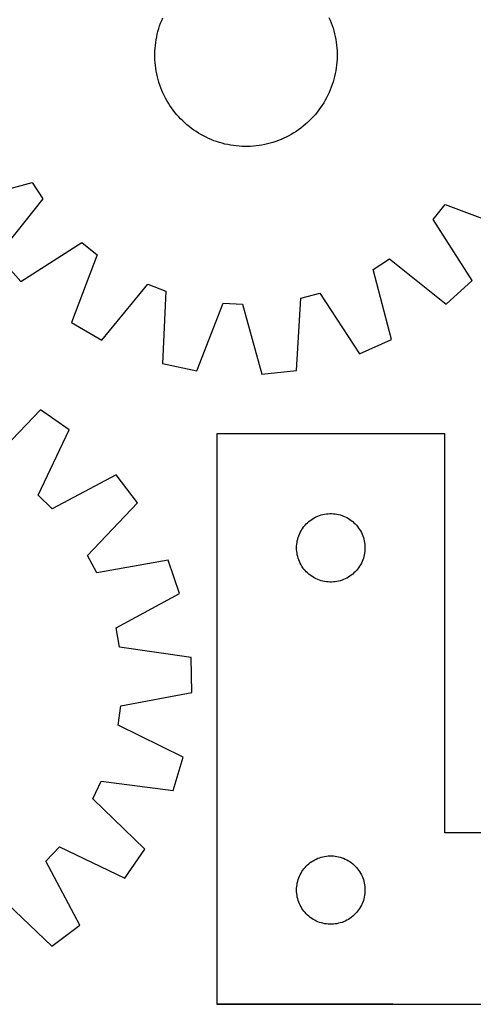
# Model space of a CAD drawing. Header units: millimetres. Extents: x 7 to 1493, y 7 to 2993.
# Tile 8 of 12: x 744 to 943, y 2113 to 2545. Entities that reach past the tile are written whole.
import ezdxf

# ---------------------------------------------------------------- set-up
doc = ezdxf.new("R2010")
doc.units = ezdxf.units.MM
doc.layers.add('COMMON', color=5, linetype='CONTINUOUS', true_color=0x0000ff)
doc.layers.add('CUT', color=7, linetype='CONTINUOUS', true_color=0x000000)

msp = doc.modelspace()

# ---------------------------------------------------------------- linework, layer by layer
at = {"layer": 'COMMON'}
msp.add_line((908.049576, 2112.923826), (830.804269, 2112.923826), dxfattribs=at)
at = {"layer": 'CUT'}
for p, q in [((805.710317, 2541.826886), (806.133128, 2543.010202)), ((806.133128, 2543.010202), (806.592899, 2544.179654)), ((806.592899, 2544.179654), (807.089177, 2545.334087)), ((880.001229, 2545.509289), (880.503049, 2544.357254)), ((880.503049, 2544.357254), (880.968435, 2543.190026)), ((880.968435, 2543.190026), (881.396928, 2542.008755)), ((804.396466, 2536.97851), (804.667634, 2538.205488)), ((804.667634, 2538.205488), (804.977208, 2539.423343)), ((804.977208, 2539.423343), (805.324884, 2540.630873)), ((805.324884, 2540.630873), (805.710317, 2541.826886)), ((881.396928, 2542.008755), (881.788104, 2540.814608)), ((881.788104, 2540.814608), (882.141579, 2539.608763)), ((882.141579, 2539.608763), (882.457003, 2538.39241)), ((882.457003, 2538.39241), (882.734064, 2537.166749)), ((803.815886, 2533.254985), (803.970381, 2534.502037)), ((803.970381, 2534.502037), (804.163972, 2535.74362)), ((804.163972, 2535.74362), (804.396466, 2536.97851)), ((882.734064, 2537.166749), (882.97249, 2535.932991)), ((882.97249, 2535.932991), (883.172045, 2534.692352)), ((883.172045, 2534.692352), (883.332532, 2533.446057)), ((803.588297, 2529.493347), (803.624749, 2530.749404)), ((803.591316, 2528.236766), (803.588297, 2529.493347)), ((803.624749, 2530.749404), (803.700637, 2532.003696)), ((803.700637, 2532.003696), (803.815886, 2533.254985)), ((883.332532, 2533.446057), (883.453793, 2532.195336)), ((883.453793, 2532.195336), (883.535708, 2530.941424)), ((883.535708, 2530.941424), (883.578196, 2529.685557)), ((883.578196, 2529.685557), (883.581216, 2528.428975)), ((803.633804, 2526.980899), (803.591316, 2528.236766)), ((803.715719, 2525.726986), (803.633804, 2526.980899)), ((803.83698, 2524.476265), (803.715719, 2525.726986)), ((883.468876, 2525.918627), (883.353627, 2524.667337)), ((883.544764, 2527.172918), (883.468876, 2525.918627)), ((883.581216, 2528.428975), (883.544764, 2527.172918)), ((803.997467, 2523.229971), (803.83698, 2524.476265)), ((804.197022, 2521.989332), (803.997467, 2523.229971)), ((804.435448, 2520.755573), (804.197022, 2521.989332)), ((804.71251, 2519.529913), (804.435448, 2520.755573)), ((882.773047, 2520.943812), (882.501879, 2519.716834)), ((883.005541, 2522.178702), (882.773047, 2520.943812)), ((883.199131, 2523.420286), (883.005541, 2522.178702)), ((883.353627, 2524.667337), (883.199131, 2523.420286)), ((805.027933, 2518.31356), (804.71251, 2519.529913)), ((805.381408, 2517.107715), (805.027933, 2518.31356)), ((805.772585, 2515.913567), (805.381408, 2517.107715)), ((881.844629, 2517.29145), (881.459195, 2516.095436)), ((882.192304, 2518.49898), (881.844629, 2517.29145)), ((882.501879, 2519.716834), (882.192304, 2518.49898)), ((806.201078, 2514.732297), (805.772585, 2515.913567)), ((806.666464, 2513.565068), (806.201078, 2514.732297)), ((807.168284, 2512.413033), (806.666464, 2513.565068)), ((807.706042, 2511.27733), (807.168284, 2512.413033)), ((880.080335, 2512.588235), (879.548041, 2511.44996)), ((880.576613, 2513.742668), (880.080335, 2512.588235)), ((881.036384, 2514.91212), (880.576613, 2513.742668)), ((881.459195, 2516.095436), (881.036384, 2514.91212)), ((808.279209, 2510.159078), (807.706042, 2511.27733)), ((808.887218, 2509.059382), (808.279209, 2510.159078)), ((809.529469, 2507.979326), (808.887218, 2509.059382)), ((810.205329, 2506.919977), (809.529469, 2507.979326)), ((877.740485, 2508.143232), (877.069724, 2507.080647)), ((878.377538, 2509.226362), (877.740485, 2508.143232)), ((878.980255, 2510.328967), (878.377538, 2509.226362)), ((879.548041, 2511.44996), (878.980255, 2510.328967)), ((810.91413, 2505.88238), (810.205329, 2506.919977)), ((811.655173, 2504.867559), (810.91413, 2505.88238)), ((812.427726, 2503.876515), (811.655173, 2504.867559)), ((813.231028, 2502.910227), (812.427726, 2503.876515)), ((874.861979, 2504.026539), (874.06333, 2503.056402)), ((875.629761, 2505.021284), (874.861979, 2504.026539)), ((876.365918, 2506.039655), (875.629761, 2505.021284)), ((877.069724, 2507.080647), (876.365918, 2506.039655)), ((814.064286, 2501.969648), (813.231028, 2502.910227)), ((814.926676, 2501.055706), (814.064286, 2501.969648)), ((815.817349, 2500.169303), (814.926676, 2501.055706)), ((816.735424, 2499.311315), (815.817349, 2500.169303)), ((817.679997, 2498.482588), (816.735424, 2499.311315)), ((870.57627, 2499.44069), (869.635691, 2498.607433)), ((871.490212, 2500.303081), (870.57627, 2499.44069)), ((872.376614, 2501.193753), (871.490212, 2500.303081)), ((873.234602, 2502.111829), (872.376614, 2501.193753)), ((874.06333, 2503.056402), (873.234602, 2502.111829)), ((818.650135, 2497.683939), (817.679997, 2498.482588)), ((819.64488, 2496.916157), (818.650135, 2497.683939)), ((820.66325, 2496.179999), (819.64488, 2496.916157)), ((821.704242, 2495.476193), (820.66325, 2496.179999)), ((822.766827, 2494.805432), (821.704242, 2495.476193)), ((823.849957, 2494.168379), (822.766827, 2494.805432)), ((864.566591, 2494.905874), (863.486536, 2494.263623)), ((865.625941, 2495.581733), (864.566591, 2494.905874)), ((866.663538, 2496.290534), (865.625941, 2495.581733)), ((867.678359, 2497.031578), (866.663538, 2496.290534)), ((868.669403, 2497.804131), (867.678359, 2497.031578)), ((869.635691, 2498.607433), (868.669403, 2497.804131)), ((824.952562, 2493.565662), (823.849957, 2494.168379)), ((826.073556, 2492.997876), (824.952562, 2493.565662)), ((827.21183, 2492.465582), (826.073556, 2492.997876)), ((828.366263, 2491.969304), (827.21183, 2492.465582)), ((829.535715, 2491.509533), (828.366263, 2491.969304)), ((830.719031, 2491.086722), (829.535715, 2491.509533)), ((831.915045, 2490.701289), (830.719031, 2491.086722)), ((833.122575, 2490.353613), (831.915045, 2490.701289)), ((855.438203, 2490.757813), (854.232358, 2490.404338)), ((856.63235, 2491.14899), (855.438203, 2490.757813)), ((857.813621, 2491.577483), (856.63235, 2491.14899)), ((858.980849, 2492.042869), (857.813621, 2491.577483)), ((860.132884, 2492.544689), (858.980849, 2492.042869)), ((861.268588, 2493.082447), (860.132884, 2492.544689)), ((862.386839, 2493.655614), (861.268588, 2493.082447)), ((863.486536, 2494.263623), (862.386839, 2493.655614)), ((834.34043, 2490.044039), (833.122575, 2490.353613)), ((835.567407, 2489.772871), (834.34043, 2490.044039)), ((836.802297, 2489.540377), (835.567407, 2489.772871)), ((838.043881, 2489.346786), (836.802297, 2489.540377)), ((839.290933, 2489.19229), (838.043881, 2489.346786)), ((840.542222, 2489.077042), (839.290933, 2489.19229)), ((841.796514, 2489.001154), (840.542222, 2489.077042)), ((843.05257, 2488.964702), (841.796514, 2489.001154)), ((844.309152, 2488.967721), (843.05257, 2488.964702)), ((845.565019, 2489.010209), (844.309152, 2488.967721)), ((846.818931, 2489.092124), (845.565019, 2489.010209)), ((848.069652, 2489.213385), (846.818931, 2489.092124)), ((849.315947, 2489.373872), (848.069652, 2489.213385)), ((850.556586, 2489.573427), (849.315947, 2489.373872)), ((851.790344, 2489.811853), (850.556586, 2489.573427)), ((853.016005, 2490.088915), (851.790344, 2489.811853)), ((854.232358, 2490.404338), (853.016005, 2490.088915)), ((718.996929, 2465.102933), (749.72557, 2473.148142)), ((749.72557, 2473.148142), (754.393945, 2465.956088)), ((754.393945, 2465.956088), (734.535151, 2441.164899)), ((925.670176, 2456.942942), (931.067618, 2463.605298)), ((931.067618, 2463.605298), (960.782145, 2452.379361)), ((942.817296, 2430.204374), (925.670176, 2456.942942)), ((744.827969, 2429.728621), (771.566537, 2446.875742)), ((771.566537, 2446.875742), (778.228893, 2441.478299)), ((734.535151, 2441.164899), (744.827969, 2429.728621)), ((778.228893, 2441.478299), (767.002956, 2411.763773)), ((899.397776, 2435.101975), (906.58983, 2439.77035)), ((906.58983, 2439.77035), (931.381018, 2419.911556)), ((907.442984, 2404.373334), (899.397776, 2435.101975)), ((931.381018, 2419.911556), (942.817296, 2430.204374)), ((780.326011, 2404.067882), (800.457149, 2428.638435)), ((800.457149, 2428.638435), (808.461327, 2425.563943)), ((808.461327, 2425.563943), (806.967121, 2393.834743)), ((865.817784, 2390.737818), (867.662008, 2422.448599)), ((867.662008, 2422.448599), (875.944665, 2424.666021)), ((875.944665, 2424.666021), (893.385782, 2398.118287)), ((822.016261, 2390.632567), (833.569392, 2420.221415)), ((833.569392, 2420.221415), (842.131888, 2419.770827)), ((842.131888, 2419.770827), (850.515675, 2389.132829)), ((767.002956, 2411.763773), (780.326011, 2404.067882)), ((893.385782, 2398.118287), (907.442984, 2404.373334)), ((806.967121, 2393.834743), (822.016261, 2390.632567)), ((850.515675, 2389.132829), (865.817784, 2390.737818)), ((753.353159, 2373.511195), (731.256185, 2350.692376)), ((765.993046, 2364.738292), (753.353159, 2373.511195)), ((752.344638, 2336.055619), (765.993046, 2364.738292)), ((930.804269, 2363.023826), (830.804269, 2363.023826)), ((830.804269, 2363.023826), (830.804269, 2113.023826)), ((930.804269, 2188.023826), (930.804269, 2363.023826)), ((786.603947, 2344.998572), (758.537073, 2330.124926)), ((795.914218, 2332.749106), (786.603947, 2344.998572)), ((758.537073, 2330.124926), (752.344638, 2336.055619)), ((774.070377, 2309.687853), (795.914218, 2332.749106)), ((873.754618, 2326.264008), (874.445554, 2326.60936)), ((874.445554, 2326.60936), (875.153351, 2326.918686)), ((875.153351, 2326.918686), (875.876134, 2327.191165)), ((875.876134, 2327.191165), (876.611985, 2327.426074)), ((876.611985, 2327.426074), (877.358953, 2327.622792)), ((877.358953, 2327.622792), (878.115058, 2327.780796)), ((878.115058, 2327.780796), (878.878294, 2327.899666)), ((878.878294, 2327.899666), (879.646638, 2327.979089)), ((879.646638, 2327.979089), (880.418051, 2328.018853)), ((880.418051, 2328.018853), (881.190488, 2328.018853)), ((881.190488, 2328.018853), (881.961901, 2327.979089)), ((881.961901, 2327.979089), (882.730245, 2327.899666)), ((882.730245, 2327.899666), (883.493481, 2327.780796)), ((883.493481, 2327.780796), (884.249586, 2327.622792)), ((884.249586, 2327.622792), (884.996554, 2327.426074)), ((884.996554, 2327.426074), (885.732405, 2327.191165)), ((885.732405, 2327.191165), (886.455188, 2326.918686)), ((886.455188, 2326.918686), (887.162985, 2326.60936)), ((887.162985, 2326.60936), (887.853921, 2326.264008)), ((868.578844, 2321.715143), (869.042472, 2322.332969)), ((869.042472, 2322.332969), (869.537291, 2322.926108)), ((869.537291, 2322.926108), (870.061987, 2323.492989)), ((870.061987, 2323.492989), (870.615169, 2324.032107)), ((870.615169, 2324.032107), (871.195372, 2324.542033)), ((871.195372, 2324.542033), (871.801055, 2325.021415)), ((871.801055, 2325.021415), (872.430614, 2325.468982)), ((872.430614, 2325.468982), (873.082377, 2325.883546)), ((873.082377, 2325.883546), (873.754618, 2326.264008)), ((887.853921, 2326.264008), (888.526161, 2325.883546)), ((888.526161, 2325.883546), (889.177925, 2325.468982)), ((889.177925, 2325.468982), (889.807484, 2325.021415)), ((889.807484, 2325.021415), (890.413167, 2324.542033)), ((890.413167, 2324.542033), (890.99337, 2324.032107)), ((890.99337, 2324.032107), (891.546552, 2323.492989)), ((891.546552, 2323.492989), (892.071248, 2322.926108)), ((892.071248, 2322.926108), (892.566067, 2322.332969)), ((892.566067, 2322.332969), (893.029695, 2321.715143)), ((866.514739, 2317.585549), (866.768517, 2318.315108)), ((866.768517, 2318.315108), (867.059516, 2319.030635)), ((867.059516, 2319.030635), (867.386963, 2319.730233)), ((867.386963, 2319.730233), (867.749991, 2320.412047)), ((867.749991, 2320.412047), (868.147636, 2321.074269)), ((868.147636, 2321.074269), (868.578844, 2321.715143)), ((893.029695, 2321.715143), (893.460903, 2321.074269)), ((893.460903, 2321.074269), (893.858548, 2320.412047)), ((893.858548, 2320.412047), (894.221576, 2319.730233)), ((894.221576, 2319.730233), (894.549023, 2319.030635)), ((894.549023, 2319.030635), (894.840022, 2318.315108)), ((894.840022, 2318.315108), (895.0938, 2317.585549)), ((865.804269, 2313.023826), (865.824158, 2313.796008)), ((865.824158, 2313.796008), (865.883771, 2314.566141)), ((865.883771, 2314.566141), (865.982951, 2315.332185)), ((865.982951, 2315.332185), (866.121434, 2316.092107)), ((866.121434, 2316.092107), (866.298854, 2316.843893)), ((866.298854, 2316.843893), (866.514739, 2317.585549)), ((895.0938, 2317.585549), (895.309685, 2316.843893)), ((895.309685, 2316.843893), (895.487105, 2316.092107)), ((895.487105, 2316.092107), (895.625588, 2315.332185)), ((895.625588, 2315.332185), (895.724768, 2314.566141)), ((895.724768, 2314.566141), (895.784381, 2313.796008)), ((895.784381, 2313.796008), (895.804269, 2313.023826)), ((778.127048, 2302.133861), (774.070377, 2309.687853)), ((865.824158, 2312.251645), (865.804269, 2313.023826)), ((865.883771, 2311.481511), (865.824158, 2312.251645)), ((865.982951, 2310.715468), (865.883771, 2311.481511)), ((866.121434, 2309.955545), (865.982951, 2310.715468)), ((866.298854, 2309.20376), (866.121434, 2309.955545)), ((866.514739, 2308.462104), (866.298854, 2309.20376)), ((895.309685, 2309.20376), (895.0938, 2308.462104)), ((895.487105, 2309.955545), (895.309685, 2309.20376)), ((895.625588, 2310.715468), (895.487105, 2309.955545)), ((895.724768, 2311.481511), (895.625588, 2310.715468)), ((895.784381, 2312.251645), (895.724768, 2311.481511)), ((895.804269, 2313.023826), (895.784381, 2312.251645)), ((809.416441, 2307.606397), (778.127048, 2302.133861)), ((814.485741, 2293.079431), (809.416441, 2307.606397)), ((866.768517, 2307.732545), (866.514739, 2308.462104)), ((867.059516, 2307.017018), (866.768517, 2307.732545)), ((867.386963, 2306.317419), (867.059516, 2307.017018)), ((867.749991, 2305.635605), (867.386963, 2306.317419)), ((868.147636, 2304.973383), (867.749991, 2305.635605)), ((868.578844, 2304.33251), (868.147636, 2304.973383)), ((893.460903, 2304.973383), (893.029695, 2304.33251)), ((893.858548, 2305.635605), (893.460903, 2304.973383)), ((894.221576, 2306.317419), (893.858548, 2305.635605)), ((894.549023, 2307.017018), (894.221576, 2306.317419)), ((894.840022, 2307.732545), (894.549023, 2307.017018)), ((895.0938, 2308.462104), (894.840022, 2307.732545)), ((869.042472, 2303.714684), (868.578844, 2304.33251)), ((869.537291, 2303.121545), (869.042472, 2303.714684)), ((870.061987, 2302.554664), (869.537291, 2303.121545)), ((870.615169, 2302.015546), (870.061987, 2302.554664)), ((871.195372, 2301.50562), (870.615169, 2302.015546)), ((871.801055, 2301.026238), (871.195372, 2301.50562)), ((872.430614, 2300.578671), (871.801055, 2301.026238)), ((873.082377, 2300.164107), (872.430614, 2300.578671)), ((889.177925, 2300.578671), (888.526161, 2300.164107)), ((889.807484, 2301.026238), (889.177925, 2300.578671)), ((890.413167, 2301.50562), (889.807484, 2301.026238)), ((890.99337, 2302.015546), (890.413167, 2301.50562)), ((891.546552, 2302.554664), (890.99337, 2302.015546)), ((892.071248, 2303.121545), (891.546552, 2302.554664)), ((892.566067, 2303.714684), (892.071248, 2303.121545)), ((893.029695, 2304.33251), (892.566067, 2303.714684)), ((873.754618, 2299.783644), (873.082377, 2300.164107)), ((874.445554, 2299.438292), (873.754618, 2299.783644)), ((875.153351, 2299.128967), (874.445554, 2299.438292)), ((875.876134, 2298.856488), (875.153351, 2299.128967)), ((876.611985, 2298.621578), (875.876134, 2298.856488)), ((877.358953, 2298.424861), (876.611985, 2298.621578)), ((878.115058, 2298.266857), (877.358953, 2298.424861)), ((878.878294, 2298.147986), (878.115058, 2298.266857)), ((879.646638, 2298.068563), (878.878294, 2298.147986)), ((880.418051, 2298.028799), (879.646638, 2298.068563)), ((881.190488, 2298.028799), (880.418051, 2298.028799)), ((881.961901, 2298.068563), (881.190488, 2298.028799)), ((882.730245, 2298.147986), (881.961901, 2298.068563)), ((883.493481, 2298.266857), (882.730245, 2298.147986)), ((884.249586, 2298.424861), (883.493481, 2298.266857)), ((884.996554, 2298.621578), (884.249586, 2298.424861)), ((885.732405, 2298.856488), (884.996554, 2298.621578)), ((886.455188, 2299.128967), (885.732405, 2298.856488)), ((887.162985, 2299.438292), (886.455188, 2299.128967)), ((887.853921, 2299.783644), (887.162985, 2299.438292)), ((888.526161, 2300.164107), (887.853921, 2299.783644)), ((786.584695, 2277.896994), (814.485741, 2293.079431)), ((788.108506, 2269.459141), (786.584695, 2277.896994)), ((819.557594, 2264.994878), (788.108506, 2269.459141)), ((819.889705, 2249.612412), (819.557594, 2264.994878)), ((788.662603, 2243.794954), (819.889705, 2249.612412)), ((787.504393, 2235.299195), (788.662603, 2243.794954)), ((816.03472, 2221.335126), (787.504393, 2235.299195)), ((811.597133, 2206.602904), (816.03472, 2221.335126)), ((776.373844, 2202.997837), (780.1007, 2210.719877)), ((780.1007, 2210.719877), (811.597133, 2206.602904)), ((799.192662, 2180.900863), (776.373844, 2202.997837)), ((1130.804269, 2188.023826), (930.804269, 2188.023826)), ((755.806394, 2175.716949), (761.737087, 2181.909384)), ((761.737087, 2181.909384), (790.41976, 2168.260976)), ((790.41976, 2168.260976), (799.192662, 2180.900863)), ((770.680039, 2147.650075), (755.806394, 2175.716949)), ((871.801055, 2175.021415), (872.430614, 2175.468982)), ((872.430614, 2175.468982), (873.082377, 2175.883546)), ((873.082377, 2175.883546), (873.754618, 2176.264008)), ((873.754618, 2176.264008), (874.445554, 2176.60936)), ((874.445554, 2176.60936), (875.153351, 2176.918686)), ((875.153351, 2176.918686), (875.876134, 2177.191165)), ((875.876134, 2177.191165), (876.611985, 2177.426074)), ((876.611985, 2177.426074), (877.358953, 2177.622792)), ((877.358953, 2177.622792), (878.115058, 2177.780796)), ((878.115058, 2177.780796), (878.878294, 2177.899666)), ((878.878294, 2177.899666), (879.646638, 2177.979089)), ((879.646638, 2177.979089), (880.418051, 2178.018853)), ((880.418051, 2178.018853), (881.190488, 2178.018853)), ((881.190488, 2178.018853), (881.961901, 2177.979089)), ((881.961901, 2177.979089), (882.730245, 2177.899666)), ((882.730245, 2177.899666), (883.493481, 2177.780796)), ((883.493481, 2177.780796), (884.249586, 2177.622792)), ((884.249586, 2177.622792), (884.996554, 2177.426074)), ((884.996554, 2177.426074), (885.732405, 2177.191165)), ((885.732405, 2177.191165), (886.455188, 2176.918686)), ((886.455188, 2176.918686), (887.162985, 2176.60936)), ((887.162985, 2176.60936), (887.853921, 2176.264008)), ((887.853921, 2176.264008), (888.526161, 2175.883546)), ((888.526161, 2175.883546), (889.177925, 2175.468982)), ((889.177925, 2175.468982), (889.807484, 2175.021415)), ((867.749991, 2170.412047), (868.147636, 2171.074269)), ((868.147636, 2171.074269), (868.578844, 2171.715143)), ((868.578844, 2171.715143), (869.042472, 2172.332969)), ((869.042472, 2172.332969), (869.537291, 2172.926108)), ((869.537291, 2172.926108), (870.061987, 2173.492989)), ((870.061987, 2173.492989), (870.615169, 2174.032107)), ((870.615169, 2174.032107), (871.195372, 2174.542033)), ((871.195372, 2174.542033), (871.801055, 2175.021415)), ((889.807484, 2175.021415), (890.413167, 2174.542033)), ((890.413167, 2174.542033), (890.99337, 2174.032107)), ((890.99337, 2174.032107), (891.546552, 2173.492989)), ((891.546552, 2173.492989), (892.071248, 2172.926108)), ((892.071248, 2172.926108), (892.566067, 2172.332969)), ((892.566067, 2172.332969), (893.029695, 2171.715143)), ((893.029695, 2171.715143), (893.460903, 2171.074269)), ((893.460903, 2171.074269), (893.858548, 2170.412047)), ((866.121434, 2166.092107), (866.298854, 2166.843893)), ((866.298854, 2166.843893), (866.514739, 2167.585549)), ((866.514739, 2167.585549), (866.768517, 2168.315108)), ((866.768517, 2168.315108), (867.059516, 2169.030635)), ((867.059516, 2169.030635), (867.386963, 2169.730233)), ((867.386963, 2169.730233), (867.749991, 2170.412047)), ((893.858548, 2170.412047), (894.221576, 2169.730233)), ((894.221576, 2169.730233), (894.549023, 2169.030635)), ((894.549023, 2169.030635), (894.840022, 2168.315108)), ((894.840022, 2168.315108), (895.0938, 2167.585549)), ((895.0938, 2167.585549), (895.309685, 2166.843893)), ((895.309685, 2166.843893), (895.487105, 2166.092107)), ((865.804269, 2163.023826), (865.824158, 2163.796008)), ((865.824158, 2162.251645), (865.804269, 2163.023826)), ((865.824158, 2163.796008), (865.883771, 2164.566141)), ((865.883771, 2164.566141), (865.982951, 2165.332185)), ((865.982951, 2165.332185), (866.121434, 2166.092107)), ((895.487105, 2166.092107), (895.625588, 2165.332185)), ((895.625588, 2165.332185), (895.724768, 2164.566141)), ((895.724768, 2164.566141), (895.784381, 2163.796008)), ((895.784381, 2163.796008), (895.804269, 2163.023826)), ((895.804269, 2163.023826), (895.784381, 2162.251645)), ((735.36932, 2160.183645), (758.430573, 2138.339805)), ((865.883771, 2161.481511), (865.824158, 2162.251645)), ((865.982951, 2160.715468), (865.883771, 2161.481511)), ((866.121434, 2159.955545), (865.982951, 2160.715468)), ((866.298854, 2159.20376), (866.121434, 2159.955545)), ((866.514739, 2158.462104), (866.298854, 2159.20376)), ((866.768517, 2157.732545), (866.514739, 2158.462104)), ((895.0938, 2158.462104), (894.840022, 2157.732545)), ((895.309685, 2159.20376), (895.0938, 2158.462104)), ((895.487105, 2159.955545), (895.309685, 2159.20376)), ((895.625588, 2160.715468), (895.487105, 2159.955545)), ((895.724768, 2161.481511), (895.625588, 2160.715468)), ((895.784381, 2162.251645), (895.724768, 2161.481511)), ((867.059516, 2157.017018), (866.768517, 2157.732545)), ((867.386963, 2156.317419), (867.059516, 2157.017018)), ((867.749991, 2155.635605), (867.386963, 2156.317419)), ((868.147636, 2154.973383), (867.749991, 2155.635605)), ((868.578844, 2154.33251), (868.147636, 2154.973383)), ((869.042472, 2153.714684), (868.578844, 2154.33251)), ((893.029695, 2154.33251), (892.566067, 2153.714684)), ((893.460903, 2154.973383), (893.029695, 2154.33251)), ((893.858548, 2155.635605), (893.460903, 2154.973383)), ((894.221576, 2156.317419), (893.858548, 2155.635605)), ((894.549023, 2157.017018), (894.221576, 2156.317419)), ((894.840022, 2157.732545), (894.549023, 2157.017018)), ((869.537291, 2153.121545), (869.042472, 2153.714684)), ((870.061987, 2152.554664), (869.537291, 2153.121545)), ((870.615169, 2152.015546), (870.061987, 2152.554664)), ((871.195372, 2151.50562), (870.615169, 2152.015546)), ((871.801055, 2151.026238), (871.195372, 2151.50562)), ((872.430614, 2150.578671), (871.801055, 2151.026238)), ((873.082377, 2150.164107), (872.430614, 2150.578671)), ((873.754618, 2149.783644), (873.082377, 2150.164107)), ((874.445554, 2149.438292), (873.754618, 2149.783644)), ((887.853921, 2149.783644), (887.162985, 2149.438292)), ((888.526161, 2150.164107), (887.853921, 2149.783644)), ((889.177925, 2150.578671), (888.526161, 2150.164107)), ((889.807484, 2151.026238), (889.177925, 2150.578671)), ((890.413167, 2151.50562), (889.807484, 2151.026238)), ((890.99337, 2152.015546), (890.413167, 2151.50562)), ((891.546552, 2152.554664), (890.99337, 2152.015546)), ((892.071248, 2153.121545), (891.546552, 2152.554664)), ((892.566067, 2153.714684), (892.071248, 2153.121545)), ((758.430573, 2138.339805), (770.680039, 2147.650075)), ((875.153351, 2149.128967), (874.445554, 2149.438292)), ((875.876134, 2148.856488), (875.153351, 2149.128967)), ((876.611985, 2148.621578), (875.876134, 2148.856488)), ((877.358953, 2148.424861), (876.611985, 2148.621578)), ((878.115058, 2148.266857), (877.358953, 2148.424861)), ((878.878294, 2148.147986), (878.115058, 2148.266857)), ((879.646638, 2148.068563), (878.878294, 2148.147986)), ((880.418051, 2148.028799), (879.646638, 2148.068563)), ((881.190488, 2148.028799), (880.418051, 2148.028799)), ((881.961901, 2148.068563), (881.190488, 2148.028799)), ((882.730245, 2148.147986), (881.961901, 2148.068563)), ((883.493481, 2148.266857), (882.730245, 2148.147986)), ((884.249586, 2148.424861), (883.493481, 2148.266857)), ((884.996554, 2148.621578), (884.249586, 2148.424861)), ((885.732405, 2148.856488), (884.996554, 2148.621578)), ((886.455188, 2149.128967), (885.732405, 2148.856488)), ((887.162985, 2149.438292), (886.455188, 2149.128967)), ((830.804269, 2113.023826), (1130.804269, 2113.023826))]:
    msp.add_line(p, q, dxfattribs=at)

doc.saveas('drawing.dxf')
